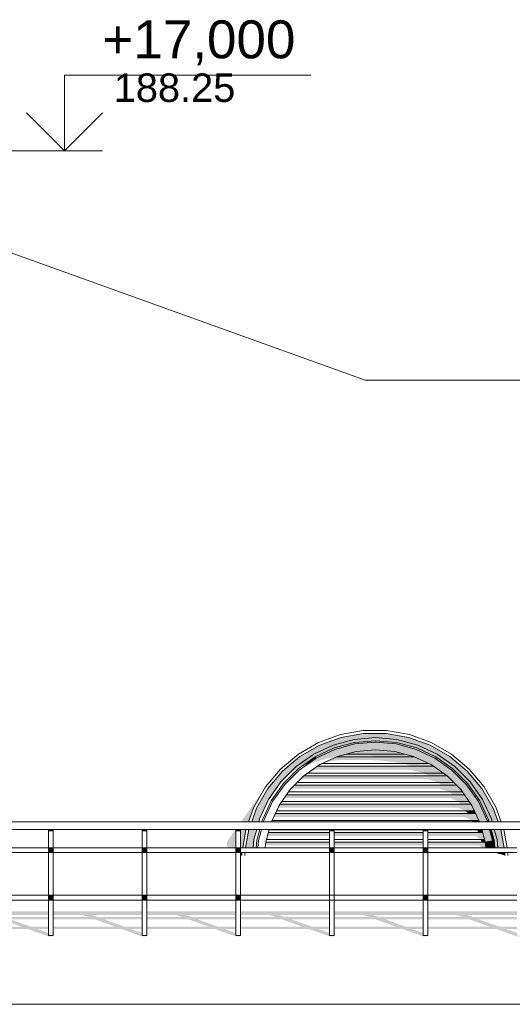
# Model space of a CAD drawing. Header units: millimetres. Extents: x -95523 to 190468, y -7401 to 17692.
# Tile 118 of 139: x 128792 to 131389, y 12304 to 17494. Entities that reach past the tile are written whole.
import ezdxf
from ezdxf.enums import TextEntityAlignment as Align

# ---------------------------------------------------------------- set-up
doc = ezdxf.new("R2010")
doc.units = ezdxf.units.MM
doc.header["$MEASUREMENT"] = 0
for name, color, linetype in [('1_Кровля (плоская)', 7, 'Continuous'), ('1_Окна слуховые', 7, 'Continuous'), ('Новый_1_Ограждение кровли', 7, 'Continuous'), ('Размер - Отметка Уровня', 7, 'Continuous')]:
    doc.layers.add(name, color=color, linetype=linetype)
for name, color, linetype, lineweight in [('1_Кровля (плоская)_Ном._пера__120', 7, 'Continuous', 5), ('1_Окна слуховые_Ном._пера__120', 7, 'Continuous', 5), ('Новый_1_Ограждение кровли_Ном._пера__120', 7, 'Continuous', 5), ('Размер - Отметка Уровня_Ном._пера__120', 7, 'Continuous', 5)]:
    doc.layers.add(name, color=color, linetype=linetype, lineweight=lineweight)
doc.styles.add('СГЕНЕРИР_СТИЛЬ_1', font='arial.ttf')

# ---------------------------------------------------------------- blocks, each defined once
blk = doc.blocks.new('Элемент Разреза_119_1', base_point=(95180.8, -197.5))
at = {"layer": '1_Кровля (плоская)', "linetype": 'Continuous', "lineweight": 0, "true_color": 0x000000}
for points in [[(130014.7, 13266), (130052, 13266), (130056, 13281.2), (130104, 13384), (130169, 13476.9), (130249.2, 13557), (130342.1, 13622.1), (130444.9, 13670), (130554.4, 13699.4), (130667.4, 13709.3), (130780.4, 13699.4), (130889.9, 13670), (130992.7, 13622.1), (131085.6, 13557), (131165.8, 13476.9), (131230.8, 13384), (131278.8, 13281.2), (131282.8, 13266), (131313.4, 13266), (131287.6, 13337), (131227.6, 13440.8), (131150.5, 13532.7), (131058.7, 13609.8), (130954.8, 13669.8), (130842.1, 13710.8), (130724, 13731.6), (130604.1, 13731.6), (130486, 13710.8), (130373.3, 13669.8), (130269.4, 13609.8), (130177.5, 13532.7), (130100.4, 13440.8), (130040.5, 13337)], [(129958.4, 13266), (129998.7, 13266), (130026.8, 13343.3), (130088.1, 13449.5)], [(129882.6, 13139.4), (129893.4, 13128.5), (129931, 13128.5), (129931, 13226), (129930.1, 13226), (129884.1, 13160.9)], [(129956, 13226), (129956, 13128.5), (129967.4, 13128.5), (129984.5, 13226)], [(129982.8, 13129.6), (129984.2, 13128.5), (130022.9, 13128.5), (130026.7, 13171.6), (130041.3, 13226), (130000.1, 13226), (129999.5, 13224.3)], [(131328, 13226), (131293.5, 13226), (131308.1, 13171.6), (131311.9, 13128.5), (131345.5, 13128.5), (131328.6, 13224.3)], [(129929.7, 13103.5), (129931, 13102.8), (129931, 13103.5)], [(129956, 13090.4), (129963.6, 13087.6), (129963.6, 13103.5), (129956, 13103.5)], [(131294.5, 13103.5), (131339, 13091.4), (131349.4, 13087.6), (131349.4, 13103.5)], [(128474.2, 12700.5), (128834.9, 12700.5), (128940.6, 12662.5), (128965.6, 12662.5), (128968.1, 12666), (128943.1, 12666), (128943.1, 12679.6), (128884.9, 12700.5), (128943.1, 12700.5), (128943.1, 12712.7), (128850.8, 12712.7), (128743.9, 12751.1), (128943.1, 12751.1), (128943.1, 12763.3), (128709.8, 12763.3), (128680.8, 12773.7), (128943.1, 12773.7), (128943.1, 12793.3), (128474.2, 12793.3), (128474.2, 12773.7), (128630.8, 12773.7), (128659.8, 12763.3), (128474.2, 12763.3), (128474.2, 12751.1), (128693.9, 12751.1), (128800.8, 12712.7), (128474.2, 12712.7)], [(128968.1, 12712.7), (128968.1, 12700.5), (129328.8, 12700.5), (129434.6, 12662.5), (129459.6, 12662.5), (129462.1, 12666), (129437.1, 12666), (129437.1, 12679.6), (129378.8, 12700.5), (129437.1, 12700.5), (129437.1, 12712.7), (129344.8, 12712.7), (129237.8, 12751.1), (129437.1, 12751.1), (129437.1, 12763.3), (129203.8, 12763.3), (129174.7, 12773.7), (129437.1, 12773.7), (129437.1, 12793.3), (128968.1, 12793.3), (128968.1, 12773.7), (129124.7, 12773.7), (129153.8, 12763.3), (128968.1, 12763.3), (128968.1, 12751.1), (129187.8, 12751.1), (129294.8, 12712.7)], [(129462.1, 12700.5), (129822.8, 12700.5), (129928.5, 12662.5), (129953.5, 12662.5), (129956, 12666), (129931, 12666), (129931, 12679.6), (129872.8, 12700.5), (129931, 12700.5), (129931, 12712.7), (129838.7, 12712.7), (129731.8, 12751.1), (129931, 12751.1), (129931, 12763.3), (129697.8, 12763.3), (129668.7, 12773.7), (129931, 12773.7), (129931, 12793.3), (129462.1, 12793.3), (129462.1, 12773.7), (129618.7, 12773.7), (129647.8, 12763.3), (129462.1, 12763.3), (129462.1, 12751.1), (129681.8, 12751.1), (129788.7, 12712.7), (129462.1, 12712.7)], [(129956, 12700.5), (130316.7, 12700.5), (130422.5, 12662.5), (130447.5, 12662.5), (130450, 12666), (130425, 12666), (130425, 12679.6), (130366.7, 12700.5), (130425, 12700.5), (130425, 12712.7), (130332.7, 12712.7), (130225.7, 12751.1), (130425, 12751.1), (130425, 12763.3), (130191.7, 12763.3), (130162.6, 12773.7), (130425, 12773.7), (130425, 12793.3), (129956, 12793.3), (129956, 12773.7), (130112.6, 12773.7), (130141.7, 12763.3), (129956, 12763.3), (129956, 12751.1), (130175.7, 12751.1), (130282.7, 12712.7), (129956, 12712.7)], [(130450, 12700.5), (130810.7, 12700.5), (130916.4, 12662.5), (130941.4, 12662.5), (130943.9, 12666), (130918.9, 12666), (130918.9, 12679.6), (130860.7, 12700.5), (130918.9, 12700.5), (130918.9, 12712.7), (130826.6, 12712.7), (130719.7, 12751.1), (130918.9, 12751.1), (130918.9, 12763.3), (130685.7, 12763.3), (130656.6, 12773.7), (130918.9, 12773.7), (130918.9, 12793.3), (130450, 12793.3), (130450, 12773.7), (130606.6, 12773.7), (130635.7, 12763.3), (130450, 12763.3), (130450, 12751.1), (130669.7, 12751.1), (130776.6, 12712.7), (130450, 12712.7)], [(130943.9, 12712.7), (130943.9, 12700.5), (131304.6, 12700.5), (131410.4, 12662.5), (131435.4, 12662.5), (131437.9, 12666), (131412.9, 12666), (131412.9, 12679.6), (131354.6, 12700.5), (131412.9, 12700.5), (131412.9, 12712.7), (131320.6, 12712.7), (131213.7, 12751.1), (131412.9, 12751.1), (131412.9, 12763.3), (131179.6, 12763.3), (131150.6, 12773.7), (131412.9, 12773.7), (131412.9, 12793.3), (130943.9, 12793.3), (130943.9, 12773.7), (131100.6, 12773.7), (131129.6, 12763.3), (130943.9, 12763.3), (130943.9, 12751.1), (131163.7, 12751.1), (131270.6, 12712.7)]]:
    blk.add_hatch(color=18, dxfattribs=at).paths.add_polyline_path(points)
at = {"layer": '1_Кровля (плоская)_Ном._пера__120', "color": 7, "linetype": 'Continuous', "lineweight": 5}
for p, q in [((130613.2, 15594.3), (127248, 16802.5)), ((145818, 15594.3), (130613.2, 15594.3)), ((108678.4, 12303.6), (145817.9, 12303.7))]:
    blk.add_line(p, q, dxfattribs=at)
blk = doc.blocks.new('Элемент Разреза_141_1', base_point=(95180.8, -197.5))
at = {"layer": '1_Окна слуховые_Ном._пера__120', "color": 7, "linetype": 'Continuous', "lineweight": 5}
for p, q in [((130366.9, 13683.4), (130482.1, 13725.3)), ((130373.3, 13669.8), (130486, 13710.8)), ((130482.1, 13725.3), (130602.8, 13746.6)), ((130486, 13710.8), (130604.1, 13731.6)), ((130602.8, 13746.6), (130725.3, 13746.6)), ((130604.1, 13731.6), (130724, 13731.6)), ((130724, 13731.6), (130842.1, 13710.8)), ((130725.3, 13746.6), (130846, 13725.3)), ((130842.1, 13710.8), (130954.8, 13669.8)), ((130846, 13725.3), (130961.2, 13683.4)), ((130260.8, 13622.1), (130366.9, 13683.4)), ((130269.4, 13609.8), (130373.3, 13669.8)), ((130954.8, 13669.8), (131058.7, 13609.8)), ((130961.2, 13683.4), (131067.3, 13622.1)), ((130166.9, 13543.3), (130260.8, 13622.1)), ((130177.5, 13532.7), (130269.4, 13609.8)), ((131058.7, 13609.8), (131150.5, 13532.7)), ((131067.3, 13622.1), (131161.2, 13543.3)), ((130088.1, 13449.5), (130166.9, 13543.3)), ((130100.4, 13440.8), (130177.5, 13532.7)), ((131150.5, 13532.7), (131227.6, 13440.8)), ((131161.2, 13543.3), (131240, 13449.5)), ((130026.8, 13343.3), (130088.1, 13449.5)), ((131240, 13449.5), (131301.2, 13343.3)), ((130040.5, 13337), (130100.4, 13440.8)), ((131227.6, 13440.8), (131287.6, 13337)), ((129998.7, 13266), (130026.8, 13343.3)), ((131301.2, 13343.3), (131329.4, 13266)), ((130014.7, 13266), (130040.5, 13337)), ((131287.6, 13337), (131313.4, 13266)), ((129967.4, 13128.5), (129984.5, 13226)), ((129982.6, 13128.5), (129999.5, 13224.3)), ((129999.5, 13224.3), (130000.1, 13226)), ((131328, 13226), (131328.6, 13224.3)), ((131328.6, 13224.3), (131345.5, 13128.5)), ((131343.5, 13226), (131360.7, 13128.5)), ((129963.6, 13087.6), (129963.6, 13103.5)), ((129978.6, 13087.6), (129978.6, 13103.5)), ((131349.4, 13103.5), (131349.4, 13087.6)), ((131364.4, 13103.5), (131364.4, 13087.6))]:
    blk.add_line(p, q, dxfattribs=at)
blk = doc.blocks.new('Элемент Разреза_142_1', base_point=(95180.8, -197.5))
at = {"layer": '1_Окна слуховые', "linetype": 'Continuous', "lineweight": 0, "true_color": 0x000000}
for points in [[(130249.2, 13557), (130219.4, 13527.2), (130303.6, 13575.9), (130350, 13608.3), (130450.3, 13655.1), (130557.2, 13683.7), (130667.4, 13693.4), (130777.6, 13683.7), (130884.5, 13655.1), (130984.8, 13608.3), (131075.4, 13544.9), (131153.6, 13466.7), (131217.1, 13376), (131263.8, 13275.7), (131266.4, 13266), (131282.8, 13266), (131278.8, 13281.2), (131230.8, 13384), (131165.8, 13476.9), (131085.6, 13557), (130992.7, 13622.1), (130889.9, 13670), (130780.4, 13699.4), (130667.4, 13709.3), (130554.4, 13699.4), (130444.9, 13670), (130342.1, 13622.1)], [(130453, 13647.6), (130450.3, 13655.1), (130350, 13608.3), (130354, 13601.5)], [(130558.6, 13675.9), (130453, 13647.6), (130354, 13601.5), (130453, 13647.6)], [(130558.6, 13675.9), (130557.2, 13683.7), (130450.3, 13655.1), (130453, 13647.6)], [(130565.5, 13636.8), (130558.6, 13675.9), (130453, 13647.6), (130466.6, 13610.4)], [(130667.4, 13685.4), (130667.4, 13693.4), (130557.2, 13683.7), (130558.6, 13675.9)], [(130776.2, 13675.9), (130667.4, 13685.4), (130558.6, 13675.9), (130667.4, 13685.4)], [(130667.4, 13645.8), (130667.4, 13685.4), (130558.6, 13675.9), (130565.5, 13636.8)], [(130776.2, 13675.9), (130777.6, 13683.7), (130667.4, 13693.4), (130667.4, 13685.4)], [(130769.4, 13636.8), (130776.2, 13675.9), (130667.4, 13685.4), (130667.4, 13645.8)], [(130868.2, 13610.4), (130881.8, 13647.6), (130776.2, 13675.9), (130769.4, 13636.8)], [(130881.8, 13647.6), (130884.5, 13655.1), (130777.6, 13683.7), (130776.2, 13675.9)], [(130980.8, 13601.5), (130881.8, 13647.6), (130776.2, 13675.9), (130881.8, 13647.6)], [(130980.8, 13601.5), (130984.8, 13608.3), (130884.5, 13655.1), (130881.8, 13647.6)], [(130354, 13601.5), (130264.5, 13538.8), (130266.5, 13540.1)], [(130303.6, 13575.9), (130297.6, 13562.7), (130296.8, 13561.4), (130354, 13601.5), (130350, 13608.3)], [(130296.8, 13561.4), (130364, 13584.2), (130354, 13601.5)], [(130453, 13647.6), (130354, 13601.5), (130364, 13584.2), (130407.4, 13599.6), (130460.5, 13607.5), (130466.6, 13610.4)], [(130565.5, 13636.8), (130466.6, 13610.4), (130373.9, 13567.1), (130466.6, 13610.3)], [(130386.4, 13572.9), (130392.7, 13572.9), (130446.8, 13588.1), (130476.4, 13590.9), (130660.7, 13590.9), (130752, 13583.3), (130815.7, 13572.9), (130948.4, 13572.9), (130871.8, 13608.7), (130463, 13608.7)], [(130463, 13608.7), (130489, 13608.7), (130521.2, 13614.3), (130641.1, 13614.3), (130673.2, 13608.7), (130871.8, 13608.7), (130868.2, 13610.3), (130821.2, 13622.9), (130513.6, 13622.9), (130466.6, 13610.3)], [(130513.6, 13622.9), (130821.2, 13622.9), (130769.4, 13636.8), (130667.4, 13645.8), (130565.5, 13636.8)], [(130769.4, 13636.8), (130667.4, 13645.8), (130565.5, 13636.8), (130667.4, 13645.8)], [(130961, 13567.1), (130868.2, 13610.4), (130769.4, 13636.8), (130868.2, 13610.3)], [(130961, 13567.1), (130980.8, 13601.5), (130881.8, 13647.6), (130868.2, 13610.4)], [(131044.8, 13508.4), (131070.3, 13538.8), (130980.8, 13601.5), (130961, 13567.1)], [(131070.3, 13538.8), (131075.4, 13544.9), (130984.8, 13608.3), (130980.8, 13601.5)], [(131147.5, 13461.5), (131070.3, 13538.8), (130980.8, 13601.5), (131070.3, 13538.8)], [(130373.9, 13567.1), (130290, 13508.4), (130292, 13509.8)], [(130310.8, 13522.9), (130314, 13522.9), (130352.4, 13540.9), (130842.4, 13540.9), (130861.5, 13537.8), (130923, 13522.9), (131024, 13522.9), (130973, 13558.7), (130361.8, 13558.7)], [(130361.8, 13558.7), (130365, 13558.7), (130370.7, 13562.7), (130392.7, 13572.9), (130386.4, 13572.9), (130373.9, 13567.1)], [(130948.4, 13572.9), (130815.7, 13572.9), (130854.9, 13558.7), (130973, 13558.7), (130961, 13567.1)], [(131117.2, 13436), (131044.8, 13508.4), (130961, 13567.1), (131044.8, 13508.4)], [(130264.5, 13538.8), (130187.3, 13461.5), (130261.1, 13535.4)], [(130290, 13508.4), (130217.7, 13436), (130286.6, 13505)], [(130254.6, 13472.9), (130255.9, 13472.9), (130276, 13488.5), (130281, 13490.9), (130935.2, 13490.9), (130968.9, 13482.8), (130999.1, 13472.9), (131080.2, 13472.9), (131044.8, 13508.4), (131044.4, 13508.7), (130290.4, 13508.7), (130290, 13508.4)], [(130310.8, 13522.9), (130290.4, 13508.7), (130293.6, 13508.7), (130314, 13522.9)], [(130923, 13522.9), (130947.8, 13508.7), (131044.4, 13508.7), (131024, 13522.9)], [(131117.2, 13436), (131147.5, 13461.5), (131070.3, 13538.8), (131044.8, 13508.4)], [(131147.6, 13461.6), (131153.6, 13466.7), (131075.4, 13544.9), (131070.3, 13538.8)], [(130186.5, 13460.5), (130187.3, 13461.5), (130124.6, 13372)], [(130211.6, 13427.4), (130229, 13440.9), (131003.5, 13440.9), (131058.7, 13422.9), (131126.3, 13422.9), (131117.1, 13436), (131094.5, 13458.7), (130240.3, 13458.7), (130217.7, 13436)], [(130240.3, 13458.7), (130241.6, 13458.7), (130255.9, 13472.9), (130254.6, 13472.9)], [(131080.2, 13472.9), (130999.1, 13472.9), (131016.1, 13458.7), (131094.5, 13458.7)], [(131175.9, 13352.2), (131210.2, 13372), (131147.5, 13461.5), (131117.2, 13436)], [(131256.4, 13273), (131210.2, 13372.1), (131147.5, 13461.5), (131210.2, 13372)], [(131210.2, 13372.1), (131217.1, 13376), (131153.6, 13466.7), (131147.6, 13461.6)], [(130159, 13352.2), (130217, 13435.1), (130217.7, 13436)], [(130186.1, 13390.9), (131060.7, 13390.9), (131103.3, 13372.9), (131161.3, 13372.9), (131136.3, 13408.7), (130198.5, 13408.7)], [(131126.3, 13422.9), (131058.7, 13422.9), (131067.6, 13415.4), (131073.3, 13408.7), (131136.3, 13408.7)], [(131117.1, 13436), (131175.8, 13352.2), (131216, 13266), (131216, 13266), (131175.9, 13352.2)], [(130078.4, 13273), (130124.6, 13372), (130122.6, 13367.7)], [(130118.8, 13266), (130118.8, 13266), (130159, 13352.2), (130156.9, 13347.9)], [(130153.7, 13340.9), (131102.7, 13340.9), (131144.5, 13323.3), (131145.1, 13322.9), (131189.5, 13322.9), (131175.8, 13352.2), (131171.3, 13358.7), (130163.5, 13358.7), (130159, 13352.2)], [(131103.3, 13372.9), (131115.3, 13358.7), (131171.3, 13358.7), (131161.3, 13372.9)], [(131175.9, 13352.2), (131216, 13266), (131237.2, 13266), (131256.4, 13273), (131210.2, 13372)], [(131256.4, 13273), (131263.8, 13275.7), (131217.1, 13376), (131210.2, 13372.1)], [(130130.4, 13290.9), (131140.7, 13290.9), (131173.9, 13272.9), (131212.8, 13272.9), (131196.1, 13308.7), (130138.7, 13308.7)], [(131145.1, 13322.9), (131153.3, 13308.7), (131196.1, 13308.7), (131189.5, 13322.9)], [(130076.6, 13266), (130076.6, 13266), (130078.4, 13273)], [(131173.9, 13272.9), (131177.9, 13266), (131216, 13266), (131212.8, 13272.9)], [(131237.2, 13266), (131258.2, 13266), (131256.4, 13273)], [(131263.8, 13275.7), (131256.4, 13273), (131258.3, 13266), (131266.4, 13266)], [(131256.4, 13273), (131258.2, 13266), (131258.3, 13266)], [(130050.2, 13167.5), (130065.8, 13226), (130065.8, 13226), (130050.8, 13169.9)], [(130089.2, 13160.6), (130106.8, 13226), (130106.8, 13226), (130089.9, 13163.1)], [(130102.1, 13208.7), (130097.3, 13190.9), (130425, 13190.9), (130425, 13208.7)], [(130450, 13208.7), (130450, 13190.9), (130918.9, 13190.9), (130918.9, 13208.7)], [(130943.9, 13208.7), (130943.9, 13190.9), (131196.1, 13190.9), (131221.7, 13172.9), (131242.3, 13172.9), (131232.7, 13208.7)], [(131228, 13226), (131197.1, 13226), (131202.8, 13222.9), (131228.9, 13222.9)], [(131228.9, 13222.9), (131202.8, 13222.9), (131204.7, 13219.7), (131208.7, 13208.7), (131232.7, 13208.7)], [(131228, 13226), (131245.6, 13160.6), (131248.4, 13128.5), (131245.6, 13160.6), (131228.1, 13226)], [(131228.1, 13226), (131245.6, 13160.6), (131284.7, 13167.5), (131269, 13226)], [(131269, 13226), (131269, 13226), (131284.7, 13167.5), (131288.1, 13128.5), (131288.1, 13128.5), (131284.7, 13167.5)], [(131277.2, 13226), (131269, 13226), (131284.7, 13167.5), (131292.5, 13168.9)], [(131293.5, 13226), (131277.2, 13226), (131292.5, 13168.9), (131296, 13128.5), (131311.9, 13128.5), (131308.1, 13171.6)], [(130050, 13165.7), (130046.7, 13128.5), (130050.2, 13167.5)], [(130086.4, 13128.5), (130089.2, 13160.6), (130089.1, 13158.8)], [(130087.5, 13140.9), (130425, 13140.9), (130425, 13158.7), (130089.1, 13158.7)], [(130450, 13158.7), (130450, 13140.9), (130918.9, 13140.9), (130918.9, 13158.7)], [(130943.9, 13158.7), (130943.9, 13140.9), (131214.3, 13140.9), (131231.9, 13128.5), (131248.4, 13128.5), (131245.8, 13158.7)], [(131242.3, 13172.9), (131221.7, 13172.9), (131226.9, 13158.7), (131245.8, 13158.7), (131245.6, 13160.6)], [(131284.7, 13167.5), (131245.6, 13160.6), (131248.4, 13128.5), (131288.1, 13128.5)], [(131292.5, 13168.9), (131284.7, 13167.5), (131288.1, 13128.5), (131296, 13128.5)]]:
    blk.add_hatch(color=18, dxfattribs=at).paths.add_polyline_path(points)
at = {"layer": '1_Окна слуховые_Ном._пера__120', "color": 7, "linetype": 'Continuous', "lineweight": 5}
for p, q in [((130667.4, 13709.3), (130554.4, 13699.4)), ((130780.4, 13699.4), (130667.4, 13709.3)), ((130444.9, 13670), (130342.1, 13622.1)), ((130450.3, 13655.1), (130350, 13608.3)), ((130554.4, 13699.4), (130444.9, 13670)), ((130557.2, 13683.7), (130450.3, 13655.1)), ((130558.6, 13675.9), (130453, 13647.6)), ((130667.4, 13693.4), (130557.2, 13683.7)), ((130667.4, 13685.4), (130558.6, 13675.9)), ((130777.6, 13683.7), (130667.4, 13693.4)), ((130776.2, 13675.9), (130667.4, 13685.4)), ((130881.8, 13647.6), (130776.2, 13675.9)), ((130884.5, 13655.1), (130777.6, 13683.7)), ((130889.9, 13670), (130780.4, 13699.4)), ((130984.8, 13608.3), (130884.5, 13655.1)), ((130992.7, 13622.1), (130889.9, 13670)), ((130342.1, 13622.1), (130249.2, 13557)), ((130350, 13608.3), (130259.4, 13544.9)), ((130354, 13601.5), (130264.5, 13538.8)), ((130453, 13647.6), (130354, 13601.5)), ((130466.6, 13610.3), (130373.9, 13567.1)), ((130871.8, 13608.7), (130463, 13608.7)), ((130565.5, 13636.8), (130466.6, 13610.3)), ((130821.2, 13622.9), (130513.6, 13622.9)), ((130667.4, 13645.8), (130565.5, 13636.8)), ((130769.4, 13636.8), (130667.4, 13645.8)), ((130868.2, 13610.3), (130769.4, 13636.8)), ((130961, 13567.1), (130868.2, 13610.3)), ((130980.8, 13601.5), (130881.8, 13647.6)), ((131070.3, 13538.8), (130980.8, 13601.5)), ((131075.4, 13544.9), (130984.8, 13608.3)), ((131085.6, 13557), (130992.7, 13622.1)), ((130249.2, 13557), (130169, 13476.9)), ((130373.9, 13567.1), (130290, 13508.4)), ((130973, 13558.7), (130361.8, 13558.7)), ((130948.4, 13572.9), (130386.4, 13572.9)), ((131044.8, 13508.4), (130961, 13567.1)), ((131165.8, 13476.9), (131085.6, 13557)), ((130259.4, 13544.9), (130181.2, 13466.7)), ((130264.5, 13538.8), (130187.3, 13461.5)), ((130290, 13508.4), (130217.7, 13436)), ((131044.4, 13508.7), (130290.4, 13508.7)), ((131024, 13522.9), (130310.8, 13522.9)), ((131117.1, 13436), (131044.8, 13508.4)), ((131147.5, 13461.5), (131070.3, 13538.8)), ((131153.6, 13466.7), (131075.4, 13544.9)), ((130169, 13476.9), (130104, 13384)), ((130181.2, 13466.7), (130117.7, 13376)), ((130187.3, 13461.5), (130124.6, 13372.1)), ((131094.5, 13458.7), (130240.3, 13458.7)), ((131080.2, 13472.9), (130254.6, 13472.9)), ((131210.2, 13372.1), (131147.5, 13461.5)), ((131217.1, 13376), (131153.6, 13466.7)), ((131230.8, 13384), (131165.8, 13476.9)), ((130217.7, 13436), (130159, 13352.2)), ((131136.3, 13408.7), (130198.5, 13408.7)), ((131126.3, 13422.9), (130208.5, 13422.9)), ((131175.8, 13352.2), (131117.1, 13436)), ((130104, 13384), (130056, 13281.2)), ((130117.7, 13376), (130071, 13275.7)), ((130124.6, 13372.1), (130078.4, 13273)), ((130159, 13352.2), (130118.8, 13266)), ((131171.3, 13358.7), (130163.5, 13358.7)), ((131161.3, 13372.9), (130173.5, 13372.9)), ((131216, 13266), (131175.8, 13352.2)), ((131256.4, 13273), (131210.2, 13372.1)), ((131263.8, 13275.7), (131217.1, 13376)), ((131278.8, 13281.2), (131230.8, 13384)), ((131196.1, 13308.7), (130138.7, 13308.7)), ((131189.5, 13322.9), (130145.3, 13322.9)), ((130056, 13281.2), (130052, 13266)), ((130071, 13275.7), (130068.4, 13266)), ((130078.4, 13273), (130076.6, 13266)), ((131212.8, 13272.9), (130122, 13272.9)), ((131258.3, 13266), (131256.4, 13273)), ((131266.4, 13266), (131263.8, 13275.7)), ((131282.8, 13266), (131278.8, 13281.2)), ((130041.3, 13226), (130026.7, 13171.6)), ((130057.6, 13226), (130042.3, 13168.9)), ((130065.8, 13226), (130050.1, 13167.5)), ((130106.8, 13226), (130089.2, 13160.6)), ((130425, 13208.7), (130102.1, 13208.7)), ((130425, 13222.9), (130105.9, 13222.9)), ((130918.9, 13222.9), (130450, 13222.9)), ((130918.9, 13208.7), (130450, 13208.7)), ((131228.9, 13222.9), (130943.9, 13222.9)), ((131232.7, 13208.7), (130943.9, 13208.7)), ((131245.6, 13160.6), (131228, 13226)), ((131284.7, 13167.5), (131269, 13226)), ((131292.5, 13168.9), (131277.2, 13226)), ((131308.1, 13171.6), (131293.5, 13226)), ((130026.7, 13171.6), (130022.9, 13128.5)), ((130042.3, 13168.9), (130038.8, 13128.5)), ((130050.1, 13167.5), (130046.7, 13128.5)), ((130089.2, 13160.6), (130086.4, 13128.5)), ((130425, 13158.7), (130089.1, 13158.7)), ((130425, 13172.9), (130092.5, 13172.9)), ((130918.9, 13172.9), (130450, 13172.9)), ((130918.9, 13158.7), (130450, 13158.7)), ((131242.3, 13172.9), (130943.9, 13172.9)), ((131245.8, 13158.7), (130943.9, 13158.7)), ((131248.4, 13128.5), (131245.6, 13160.6)), ((131288.1, 13128.5), (131284.7, 13167.5)), ((131296, 13128.5), (131292.5, 13168.9)), ((131311.9, 13128.5), (131308.1, 13171.6))]:
    blk.add_line(p, q, dxfattribs=at)
blk = doc.blocks.new('Элемент Разреза_189_1', base_point=(95180.8, -197.5))
at = {"layer": '1_Кровля (плоская)_Ном._пера__120', "color": 7, "linetype": 'Continuous', "lineweight": 5}
blk.add_line((130613.2, 15594.3), (145818, 15594.3), dxfattribs=at)
blk = doc.blocks.new('Элемент Разреза_208_1', base_point=(95180.8, -197.5))
at = {"layer": 'Новый_1_Ограждение кровли_Ном._пера__120', "color": 7, "linetype": 'Continuous', "lineweight": 5}
for p, q in [((109197.4, 13266), (141798.4, 13266)), ((109197.4, 13226), (141798.4, 13226))]:
    blk.add_line(p, q, dxfattribs=at)
blk = doc.blocks.new('Элемент Разреза_209_1', base_point=(95180.8, -197.5))
at = {"layer": 'Новый_1_Ограждение кровли_Ном._пера__120', "color": 7, "linetype": 'Continuous', "lineweight": 5}
for p, q in [((128474.2, 12878.5), (128943.1, 12878.5)), ((128943.1, 12878.5), (128968.1, 12878.5)), ((128968.1, 12878.5), (129437.1, 12878.5)), ((129437.1, 12878.5), (129462.1, 12878.5)), ((129462.1, 12878.5), (129931, 12878.5)), ((129931, 12878.5), (129956, 12878.5)), ((129956, 12878.5), (130425, 12878.5)), ((130425, 12878.5), (130450, 12878.5)), ((130450, 12878.5), (130918.9, 12878.5)), ((130918.9, 12878.5), (130943.9, 12878.5)), ((130943.9, 12878.5), (131412.9, 12878.5)), ((128474.2, 12853.5), (128943.1, 12853.5)), ((128943.1, 12853.5), (128968.1, 12853.5)), ((128968.1, 12853.5), (129437.1, 12853.5)), ((129437.1, 12853.5), (129462.1, 12853.5)), ((129462.1, 12853.5), (129931, 12853.5)), ((129931, 12853.5), (129956, 12853.5)), ((129956, 12853.5), (130425, 12853.5)), ((130425, 12853.5), (130450, 12853.5)), ((130450, 12853.5), (130918.9, 12853.5)), ((130918.9, 12853.5), (130943.9, 12853.5)), ((130943.9, 12853.5), (131412.9, 12853.5))]:
    blk.add_line(p, q, dxfattribs=at)
blk = doc.blocks.new('Элемент Разреза_210_1', base_point=(95180.8, -197.5))
at = {"layer": 'Новый_1_Ограждение кровли_Ном._пера__120', "color": 7, "linetype": 'Continuous', "lineweight": 5}
for p, q in [((128474.2, 13128.5), (128943.1, 13128.5)), ((128474.2, 13103.5), (128943.1, 13103.5)), ((128943.1, 13128.5), (128968.1, 13128.5)), ((128943.1, 13103.5), (128968.1, 13103.5)), ((128968.1, 13128.5), (129437.1, 13128.5)), ((128968.1, 13103.5), (129437.1, 13103.5)), ((129437.1, 13128.5), (129462.1, 13128.5)), ((129437.1, 13103.5), (129462.1, 13103.5)), ((129462.1, 13128.5), (129931, 13128.5)), ((129462.1, 13103.5), (129931, 13103.5)), ((129931, 13128.5), (129956, 13128.5)), ((129931, 13103.5), (129956, 13103.5)), ((129956, 13128.5), (130425, 13128.5)), ((129956, 13103.5), (130425, 13103.5)), ((130425, 13128.5), (130450, 13128.5)), ((130425, 13103.5), (130450, 13103.5)), ((130450, 13128.5), (130918.9, 13128.5)), ((130450, 13103.5), (130918.9, 13103.5)), ((130918.9, 13128.5), (130943.9, 13128.5)), ((130918.9, 13103.5), (130943.9, 13103.5)), ((130943.9, 13128.5), (131412.9, 13128.5)), ((130943.9, 13103.5), (131412.9, 13103.5))]:
    blk.add_line(p, q, dxfattribs=at)
blk = doc.blocks.new('Элемент Разреза_242_1', base_point=(95180.8, -197.5))
at = {"layer": '1_Кровля (плоская)', "linetype": 'Continuous', "lineweight": 0, "true_color": 0x000000}
blk.add_hatch(color=18, dxfattribs=at).paths.add_polyline_path([(127248, 16802.5), (130259.4, 15721.3), (129415.3, 16024.4)])
blk = doc.blocks.new('Элемент Разреза_618_1', base_point=(95180.8, -197.5))
at = {"layer": 'Новый_1_Ограждение кровли', "linetype": 'Continuous', "lineweight": 0, "true_color": 0x000000}
for points in [[(128943.1, 13215.4), (128968.1, 13215.4), (128968.1, 13226), (128943.1, 13226)], [(128968.1, 13128.5), (128943.1, 13128.5), (128943.1, 13103.5), (128968.1, 13103.5)], [(128968.1, 12878.5), (128943.1, 12878.5), (128943.1, 12853.5), (128968.1, 12853.5)]]:
    blk.add_hatch(color=18, dxfattribs=at).paths.add_polyline_path(points)
at = {"layer": 'Новый_1_Ограждение кровли_Ном._пера__120', "color": 7, "linetype": 'Continuous', "lineweight": 5}
for p, q in [((128943.1, 13128.5), (128943.1, 13226)), ((128968.1, 13128.5), (128968.1, 13226)), ((128943.1, 13103.5), (128943.1, 13128.5)), ((128943.1, 12878.5), (128943.1, 13103.5)), ((128968.1, 13103.5), (128968.1, 13128.5)), ((128968.1, 12878.5), (128968.1, 13103.5)), ((128943.1, 12853.5), (128943.1, 12878.5)), ((128968.1, 12853.5), (128968.1, 12878.5)), ((128943.1, 12666), (128943.1, 12853.5)), ((128968.1, 12666), (128968.1, 12853.5)), ((128943.1, 12666), (128968.1, 12666))]:
    blk.add_line(p, q, dxfattribs=at)
blk = doc.blocks.new('Элемент Разреза_619_1', base_point=(95180.8, -197.5))
at = {"layer": 'Новый_1_Ограждение кровли', "linetype": 'Continuous', "lineweight": 0, "true_color": 0x000000}
for points in [[(129462.1, 13226), (129437.1, 13226), (129437.1, 13215.4), (129462.1, 13215.4)], [(129437.1, 13103.5), (129462.1, 13103.5), (129462.1, 13128.5), (129437.1, 13128.5)], [(129462.1, 12878.5), (129437.1, 12878.5), (129437.1, 12853.5), (129462.1, 12853.5)]]:
    blk.add_hatch(color=18, dxfattribs=at).paths.add_polyline_path(points)
at = {"layer": 'Новый_1_Ограждение кровли_Ном._пера__120', "color": 7, "linetype": 'Continuous', "lineweight": 5}
for p, q in [((129437.1, 13128.5), (129437.1, 13226)), ((129462.1, 13128.5), (129462.1, 13226)), ((129437.1, 13103.5), (129437.1, 13128.5)), ((129437.1, 12878.5), (129437.1, 13103.5)), ((129462.1, 13103.5), (129462.1, 13128.5)), ((129462.1, 12878.5), (129462.1, 13103.5)), ((129437.1, 12853.5), (129437.1, 12878.5)), ((129462.1, 12853.5), (129462.1, 12878.5)), ((129437.1, 12666), (129437.1, 12853.5)), ((129462.1, 12666), (129462.1, 12853.5)), ((129437.1, 12666), (129462.1, 12666))]:
    blk.add_line(p, q, dxfattribs=at)
blk = doc.blocks.new('Элемент Разреза_620_1', base_point=(95180.8, -197.5))
at = {"layer": 'Новый_1_Ограждение кровли', "linetype": 'Continuous', "lineweight": 0, "true_color": 0x000000}
for points in [[(129931, 13215.4), (129956, 13215.4), (129956, 13226), (129931, 13226)], [(129956, 13128.5), (129931, 13128.5), (129931, 13103.5), (129956, 13103.5)], [(129956, 12878.5), (129931, 12878.5), (129931, 12853.5), (129956, 12853.5)]]:
    blk.add_hatch(color=18, dxfattribs=at).paths.add_polyline_path(points)
at = {"layer": 'Новый_1_Ограждение кровли_Ном._пера__120', "color": 7, "linetype": 'Continuous', "lineweight": 5}
for p, q in [((129931, 13128.5), (129931, 13226)), ((129956, 13128.5), (129956, 13226)), ((129931, 13103.5), (129931, 13128.5)), ((129931, 12878.5), (129931, 13103.5)), ((129956, 13103.5), (129956, 13128.5)), ((129956, 12878.5), (129956, 13103.5)), ((129931, 12853.5), (129931, 12878.5)), ((129956, 12853.5), (129956, 12878.5)), ((129931, 12666), (129931, 12853.5)), ((129956, 12666), (129956, 12853.5)), ((129931, 12666), (129956, 12666))]:
    blk.add_line(p, q, dxfattribs=at)
blk = doc.blocks.new('Элемент Разреза_621_1', base_point=(95180.8, -197.5))
at = {"layer": 'Новый_1_Ограждение кровли', "linetype": 'Continuous', "lineweight": 0, "true_color": 0x000000}
for points in [[(130450, 13226), (130425, 13226), (130425, 13215.4), (130450, 13215.4)], [(130450, 13128.5), (130425, 13128.5), (130425, 13103.5), (130450, 13103.5)]]:
    blk.add_hatch(color=18, dxfattribs=at).paths.add_polyline_path(points)
at = {"layer": 'Новый_1_Ограждение кровли_Ном._пера__120', "color": 7, "linetype": 'Continuous', "lineweight": 5}
for p, q in [((130425, 13128.5), (130425, 13226)), ((130450, 13128.5), (130450, 13226)), ((130425, 13103.5), (130425, 13128.5)), ((130425, 12878.5), (130425, 13103.5)), ((130450, 13103.5), (130450, 13128.5)), ((130450, 12878.5), (130450, 13103.5)), ((130425, 12853.5), (130425, 12878.5)), ((130450, 12853.5), (130450, 12878.5)), ((130425, 12666), (130425, 12853.5)), ((130450, 12666), (130450, 12853.5)), ((130425, 12666), (130450, 12666))]:
    blk.add_line(p, q, dxfattribs=at)
blk = doc.blocks.new('Элемент Разреза_622_1', base_point=(95180.8, -197.5))
at = {"layer": 'Новый_1_Ограждение кровли', "linetype": 'Continuous', "lineweight": 0, "true_color": 0x000000}
for points in [[(130918.9, 13215.4), (130943.9, 13215.4), (130943.9, 13226), (130918.9, 13226)], [(130943.9, 13128.5), (130918.9, 13128.5), (130918.9, 13103.5), (130943.9, 13103.5)], [(130943.9, 12878.5), (130918.9, 12878.5), (130918.9, 12853.5), (130943.9, 12853.5)]]:
    blk.add_hatch(color=18, dxfattribs=at).paths.add_polyline_path(points)
at = {"layer": 'Новый_1_Ограждение кровли_Ном._пера__120', "color": 7, "linetype": 'Continuous', "lineweight": 5}
for p, q in [((130918.9, 13128.5), (130918.9, 13226)), ((130943.9, 13128.5), (130943.9, 13226)), ((130918.9, 13103.5), (130918.9, 13128.5)), ((130918.9, 12878.5), (130918.9, 13103.5)), ((130943.9, 13103.5), (130943.9, 13128.5)), ((130943.9, 12878.5), (130943.9, 13103.5)), ((130918.9, 12853.5), (130918.9, 12878.5)), ((130943.9, 12853.5), (130943.9, 12878.5)), ((130918.9, 12666), (130918.9, 12853.5)), ((130943.9, 12666), (130943.9, 12853.5)), ((130918.9, 12666), (130943.9, 12666))]:
    blk.add_line(p, q, dxfattribs=at)
blk = doc.blocks.new('Отметка высоты (ГОСТ)[9]_1', base_point=(129027.6, 16802.5))
at = {"layer": 'Размер - Отметка Уровня_Ном._пера__120', "color": 7, "linetype": 'Continuous', "lineweight": 5}
for p, q in [((129027.6, 16802.5), (129027.6, 17202.5)), ((129027.6, 17202.5), (130326.7, 17202.5)), ((129027.6, 16802.5), (128827.6, 17002.5)), ((129027.6, 16802.5), (129227.6, 17002.5)), ((127548, 16802.5), (129227.6, 16802.5))]:
    blk.add_line(p, q, dxfattribs=at)
at = {"layer": 'Размер - Отметка Уровня_Ном._пера__120', "color": 7, "lineweight": 5, "insert": (129227.6, 17232.2), "char_height": 200, "attachment_point": 7, "style": 'СГЕНЕРИР_СТИЛЬ_1'}
blk.add_mtext('\\A1;+17,000{\\H0.66x;\\S^  ;}', dxfattribs=at)
at = {"layer": 'Размер - Отметка Уровня_Ном._пера__120', "color": 7, "lineweight": 5, "style": 'СГЕНЕРИР_СТИЛЬ_1'}
blk.add_attdef('addText', text='', height=150, dxfattribs=at).set_placement((129287.6, 17015.7), align=Align.BOTTOM_LEFT)

msp = doc.modelspace()

# ---------------------------------------------------------------- block references
at = {"layer": '1_Кровля (плоская)', "lineweight": 0}
for name in ['Элемент Разреза_119_1', 'Элемент Разреза_242_1', 'Элемент Разреза_189_1']:
    msp.add_blockref(name, (95180.8, -197.5), dxfattribs=at)
at = {"layer": '1_Окна слуховые', "lineweight": 0}
for name in ['Элемент Разреза_141_1', 'Элемент Разреза_142_1']:
    msp.add_blockref(name, (95180.8, -197.5), dxfattribs=at)
at = {"layer": 'Новый_1_Ограждение кровли', "lineweight": 0}
for name in ['Элемент Разреза_208_1', 'Элемент Разреза_618_1', 'Элемент Разреза_619_1', 'Элемент Разреза_620_1', 'Элемент Разреза_621_1', 'Элемент Разреза_622_1', 'Элемент Разреза_210_1', 'Элемент Разреза_209_1']:
    msp.add_blockref(name, (95180.8, -197.5), dxfattribs=at)
at = {"layer": 'Размер - Отметка Уровня', "color": 7, "linetype": 'Continuous', "lineweight": 5}
msp.add_blockref('Отметка высоты (ГОСТ)[9]_1', (129027.6, 16802.5), dxfattribs=at).add_auto_attribs({'addText': '188.25'})

doc.saveas('drawing.dxf')
